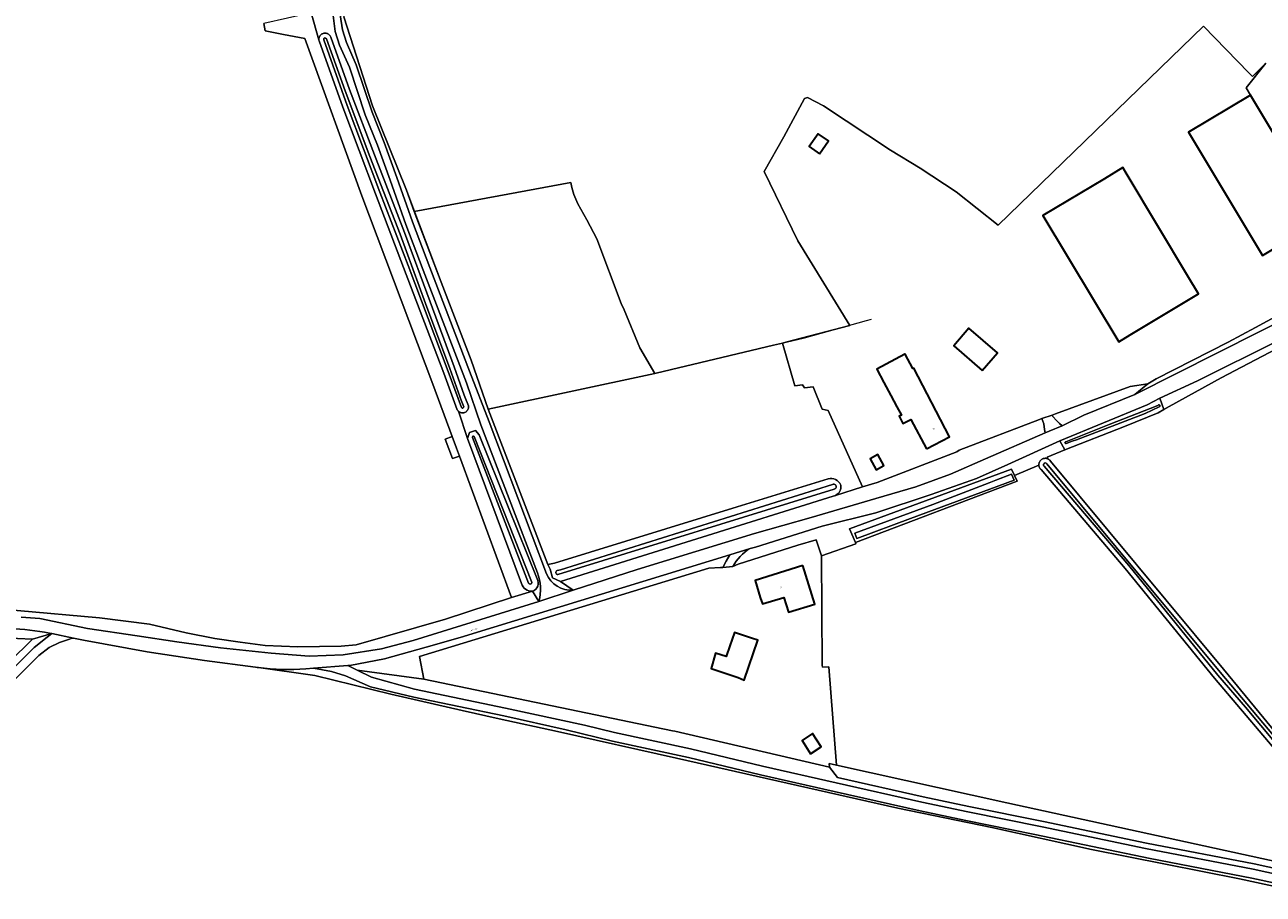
# Model space of a CAD drawing. Header units: metres. Extents: x 201541 to 204988, y 387833 to 394342.
# Tile 110 of 214: x 202992 to 203338, y 390799 to 391042. Entities that reach past the tile are written whole.
import ezdxf
from ezdxf.enums import TextEntityAlignment as Align

# ---------------------------------------------------------------- set-up
doc = ezdxf.new("R2010")
doc.units = ezdxf.units.M
doc.layers.get('Defpoints').update_dxf_attribs({"lineweight": 25})
for name, color, linetype, lineweight in [('B-WE-GR-BOS_GEMENGD-GV', 40, 'Continuous', 13), ('B-WE-GR-BOS_NAALD-GV', 40, 'Continuous', 13), ('B-WE-GR-BOUWLAND-GV', 80, 'Continuous', 13), ('B-WE-GR-GRAS-GV', 60, 'Continuous', 13), ('B-WE-GR-GROENVOORZIENING-GV', 80, 'Continuous', 18), ('B-WE-GR-HOUTWAL-GV', 40, 'Continuous', 13), ('B-WE-IE-TERREINAFSCHEIDING_KUNSTMATIG_HEKWERK-G', 20, 'IE-TERREINAFSCHEIDING-KUNSTMATIG', 18), ('B-WE-OG-BEBOUWING-GV', 7, 'Continuous', 35), ('B-WE-OG-BEBOUWING-T18', 10, 'Continuous', 18), ('B-WE-OG-BEBOUWING_OVERBOUWING-GV', 7, 'Continuous', 18), ('B-WE-OG-TERREIN_ERF-GV', 7, 'Continuous', 18), ('B-WE-OG-TERREIN_ONBEGROEID-GV', 7, 'Continuous', 18), ('B-WE-OG-WATER-GV', 130, 'Continuous', 18), ('B-WE-OG-WATER_SLOOT-GV', 120, 'Continuous', 18), ('B-WE-OG-WEG-GV', 7, 'Continuous', 18), ('B-WE-VH-ONVERHARD-GV', 252, 'Continuous', 18), ('B-WE-VH-VERHARDING_FUNDERING_ZAND-GV', 7, 'Continuous', 18), ('B-WE-VH-VERHARDING_PUIN-GV', 252, 'Continuous', 18)]:
    doc.layers.add(name, color=color, linetype=linetype, lineweight=lineweight)
doc.styles.add('NLCS-ISO-M200-T18', font='NLCS-ISO.ttf', dxfattribs={"height": 0.36})
doc.linetypes.add('IE-TERREINAFSCHEIDING-KUNSTMATIG', pattern='A,4,[82,NLCS.SHX,S=0.75,R=90,X=0,Y=0],4,-2', length=10)

msp = doc.modelspace()

# ---------------------------------------------------------------- linework, layer by layer
at = {"layer": 'B-WE-GR-BOS_GEMENGD-GV'}
msp.add_lwpolyline([(202878.043, 390756.226), (202993.999, 390870.455), (202977.19, 390871.212)], dxfattribs=at)
at = {"layer": 'B-WE-GR-BOS_NAALD-GV'}
msp.add_lwpolyline([(203100.642, 390989.946), (203108.146, 390970.215), (203116.522, 390948.419), (203121.319, 390934.735), (203167.817, 390944.695), (203163.684, 390951.853), (203159.235, 390962.48), (203158.46, 390964.216), (203151.643, 390982.258), (203148.875, 390987.589), (203146.312, 390992.099), (203145.236, 390994.662), (203144.672, 390996.661), (203144.416, 390997.994)], close=True, dxfattribs=at)
at = {"layer": 'B-WE-GR-BOUWLAND-GV'}
for points in [[(203080.925, 391044.265), (203088.958, 391019.414), (203098.45, 390995.842), (203100.642, 390989.946), (203144.416, 390997.994), (203144.672, 390996.661), (203145.236, 390994.662), (203146.312, 390992.099), (203148.875, 390987.589), (203151.643, 390982.258), (203158.46, 390964.216), (203159.235, 390962.48), (203163.684, 390951.853), (203167.817, 390944.695), (203168.209, 390944.779), (203201.016, 390952.599), (203203.465, 390953.189), (203204.468, 390953.431), (203222.326, 390958.065), (203207.748, 390981.691), (203198.338, 391001.12), (203203.882, 391010.804), (203209.611, 391021.511), (203210.488, 391021.718), (203214.934, 391019.474), (203233.617, 391007.011), (203241.913, 391002.06), (203251.996, 390995.422), (203263.689, 390986.081), (203321.13, 391041.714), (203333.736, 391028.698), (203334.735, 391027.667), (203338.495, 391031.321)], [(203056.334, 390862.618), (203042.033, 390864.552), (203026.05, 390866.933), (203008.261, 390870.161), (203005.427, 390870.767), (203004.765, 390870.634), (203004.34, 390870.493), (203001.514, 390869.556), (202998.711, 390868.113), (202995.798, 390865.956), (202982.304, 390852.38)], [(203359.197, 390797.468), (203331.1, 390803.563), (203289.769, 390811.71), (203261.961, 390817.9), (203235.749, 390823.314), (203173.875, 390837.202), (203140.631, 390844.71), (203124.317, 390848.195), (203113.997, 390850.594), (203094.062, 390855.13), (203072.905, 390860.304), (203057.107, 390862.518)]]:
    msp.add_lwpolyline(points, dxfattribs=at)
msp.add_lwpolyline([(203057.107, 390862.518, -0.0027093), (203056.334, 390862.618)], format="xyb", dxfattribs=at)
at = {"layer": 'B-WE-GR-GRAS-GV'}
for points in [[(202989.75, 390878.469), (203012.694, 390876.42), (203026.734, 390874.62), (203036.955, 390872.232), (203044.943, 390870.667), (203052.05, 390869.603), (203058.992, 390868.668), (203068.128, 390868.359), (203080.224, 390868.504), (203084.425, 390868.888), (203109.381, 390876.08), (203127.784, 390882.154), (203113.247, 390921.609), (203111.326, 390920.901), (203109.319, 390926.347), (203111.24, 390927.055), (203105.855, 390941.671), (203086.002, 390994.282), (203070.065, 391038.209), (203064.138, 391039.383), (203058.989, 391040.398), (203058.6, 391042.439)], [(203338.495, 391031.321), (203332.998, 391024.449), (203334.213, 391022.424), (203347.172, 391000.821)], [(203352.79, 390957.498), (203325.979, 390943.505), (203311.519, 390935.467), (203310.005, 390934.622), (203308.393, 390933.723), (203299.05, 390929.907), (203282.337, 390923.38), (203277.461, 390921.343), (203277.715, 390920.791), (203277.87, 390920.701), (203278.016, 390920.595), (203278.15, 390920.475), (203278.188, 390920.434), (203278.388, 390920.184), (203326.687, 390862.096), (203357.42, 390824.736)], [(203218.31, 390910.611), (203225.841, 390912.992), (203216.277, 390934.333), (203214.535, 390934.743), (203212.074, 390940.996), (203209.614, 390940.689), (203209.101, 390941.509), (203206.949, 390941.201), (203203.465, 390953.189), (203201.016, 390952.599), (203168.209, 390944.779), (203167.817, 390944.695), (203121.319, 390934.735), (203137.969, 390891.322), (203139.792, 390891.739), (203190.861, 390907.425), (203216.242, 390915.221)]]:
    msp.add_lwpolyline(points, dxfattribs=at)
for points in [[(203216.242, 390915.221, -0.3988734), (203219.747, 390913.529)], [(203219.747, 390913.529, -0.3481335), (203218.31, 390910.611)]]:
    msp.add_lwpolyline(points, format="xyb", dxfattribs=at)
at = {"layer": 'B-WE-GR-GROENVOORZIENING-GV'}
for points in [[(203130.568, 390886.043), (203115.543, 390926.555), (203112.965, 390934.141), (203112.931, 390934.172), (203112.818, 390934.297), (203112.647, 390934.531), (203108.903, 390944.777), (203097.665, 390974.326), (203089.796, 390994.86), (203080.679, 391019.106), (203074.072, 391037.549), (203074.031, 391037.737), (203074.014, 391037.894), (203071.892, 391045.424), (203058.6, 391042.439), (203058.989, 391040.398), (203064.138, 391039.383), (203070.065, 391038.209), (203086.002, 390994.282), (203105.855, 390941.671), (203111.24, 390927.055)], [(203111.24, 390927.055), (203112.448, 390923.777), (203113.247, 390921.609), (203127.784, 390882.154), (203133.677, 390883.876)], [(203345.457, 390834.458), (203324.135, 390859.582), (203299.222, 390890.211), (203275.711, 390917.865), (203275.616, 390917.954), (203275.496, 390918.089), (203275.392, 390918.235), (203275.302, 390918.391), (203275.228, 390918.555), (203275.172, 390918.726), (203275.133, 390918.902), (203275.111, 390919.08), (203275.111, 390919.1), (203268.263, 390916.192), (203269.012, 390914.583), (203223.85, 390897.484), (203224.01, 390897.088), (203214.351, 390893.755), (203214.617, 390863.233), (203214.658, 390862.642), (203216.478, 390862.767), (203218.563, 390835.301), (203266.184, 390824.731), (203355.724, 390805.207)]]:
    msp.add_lwpolyline(points, dxfattribs=at)
msp.add_lwpolyline([(203133.677, 390883.876, -0.3395873), (203130.568, 390886.043)], format="xyb", dxfattribs=at)
at = {"layer": 'B-WE-GR-HOUTWAL-GV'}
msp.add_lwpolyline([(203362.328, 390814.256), (203361.963, 390814.694), (203359.793, 390811.555), (203355.724, 390805.207), (203266.184, 390824.731), (203218.563, 390835.301), (203216.507, 390835.757), (203216.581, 390834.678), (203218.852, 390831.839), (203242.774, 390826.436), (203255.553, 390823.737), (203276.356, 390819.532), (203305.193, 390813.508), (203335.251, 390807.719), (203359.468, 390802.4), (203365.292, 390801.623)], dxfattribs=at)
at = {"layer": 'B-WE-IE-TERREINAFSCHEIDING_KUNSTMATIG_HEKWERK-G'}
for points in [[(203080.615, 391050.512), (203080.239, 391047.66), (203080.925, 391044.265), (203088.958, 391019.414), (203098.45, 390995.842), (203100.508, 390990.403)], [(203100.508, 390990.403), (203108.146, 390970.215), (203116.522, 390948.419), (203121.319, 390934.735)], [(203201.016, 390952.599), (203209.601, 390954.668), (203226.94, 390959.454), (203228.356, 390959.889)], [(203121.319, 390934.735), (203168.209, 390944.779)], [(203137.969, 390891.322), (203121.319, 390934.735)], [(203269.012, 390914.583), (203223.85, 390897.484)], [(203191.13, 390891.455), (203207.813, 390896.694)], [(203214.351, 390893.755), (203224.01, 390897.088)], [(203223.85, 390897.484), (203224.01, 390897.088)], [(203214.351, 390893.755), (203214.617, 390863.233)], [(203182.881, 390890.266), (203102.141, 390865.635)], [(203036.955, 390872.232), (203044.943, 390870.667), (203052.05, 390869.603), (203058.992, 390868.668), (203068.128, 390868.359), (203080.224, 390868.504), (203084.425, 390868.888), (203109.381, 390876.08), (203127.784, 390882.154)], [(203036.955, 390872.232), (203026.734, 390874.62), (203012.694, 390876.42), (202989.75, 390878.469), (202983.76, 390878.467), (202962.149, 390876.144), (202923.871, 390871.787), (202896.682, 390868.574), (202878.493, 390866.664)], [(203102.141, 390865.635), (203103.327, 390859.275)], [(203214.658, 390862.642), (203214.617, 390863.233)], [(203103.327, 390859.275), (203172.779, 390844.901)], [(203172.779, 390844.901), (203173.441, 390844.764)], [(203173.441, 390844.764), (203216.581, 390834.678)], [(203216.581, 390834.678), (203216.507, 390835.757)], [(203218.563, 390835.301), (203266.184, 390824.731), (203355.724, 390805.207), (203359.793, 390811.555)]]:
    msp.add_lwpolyline(points, dxfattribs=at)
at = {"layer": 'B-WE-OG-BEBOUWING-GV'}
for points in [[(203347.172, 391000.821), (203334.213, 391022.424), (203316.899, 391012.038), (203337.563, 390977.589), (203354.877, 390987.975)], [(203213.796, 391006.034), (203216.299, 391009.63), (203213.418, 391011.635), (203210.915, 391008.039)], [(203299.722, 391000.169), (203298.523, 391002.165), (203293.397, 390999.086), (203276.22, 390988.767), (203297.391, 390953.528), (203300.627, 390955.486), (203319.693, 390966.926), (203316.741, 390971.84)], [(203259.296, 390945.522), (203263.529, 390950.454), (203255.575, 390957.293), (203251.338, 390952.377)], [(203243.683, 390923.645), (203250.143, 390927.021), (203240.134, 390946.173), (203239.895, 390946.048), (203237.768, 390950.115), (203237.652, 390950.053), (203229.849, 390945.888), (203231.838, 390942.163), (203233.773, 390938.539), (203235.468, 390935.365), (203236.69, 390933.076), (203236.038, 390932.728), (203237.139, 390930.665), (203239.315, 390931.827)], [(203231.829, 390918.97), (203230.131, 390922.03), (203227.946, 390920.817), (203229.644, 390917.758)], [(203209.163, 390891.016), (203195.818, 390886.878), (203197.299, 390882.102), (203197.907, 390880.315), (203203.854, 390882.137), (203205.141, 390877.97), (203212.501, 390880.253)], [(203191.072, 390859.732), (203192.828, 390859.029), (203196.593, 390870.199), (203194.794, 390870.74), (203190.057, 390872.341), (203188.811, 390868.656), (203187.787, 390865.629), (203184.821, 390866.527), (203183.536, 390862.28), (203186.335, 390861.334)], [(203211.354, 390838.488), (203214.314, 390840.44), (203211.914, 390844.079), (203208.954, 390842.127)]]:
    msp.add_lwpolyline(points, close=True, dxfattribs=at)
at = {"layer": 'B-WE-OG-BEBOUWING_OVERBOUWING-GV'}
msp.add_lwpolyline([(203113.247, 390921.609), (203112.448, 390923.777), (203111.24, 390927.055), (203109.319, 390926.347), (203111.326, 390920.901)], close=True, dxfattribs=at)
at = {"layer": 'B-WE-OG-TERREIN_ERF-GV'}
msp.add_lwpolyline([(203354.877, 390987.975), (203337.563, 390977.589), (203316.899, 391012.038), (203334.213, 391022.424), (203332.998, 391024.449), (203338.495, 391031.321), (203334.735, 391027.667), (203333.736, 391028.698), (203321.13, 391041.714), (203263.689, 390986.081), (203251.996, 390995.422), (203241.913, 391002.06), (203233.617, 391007.011), (203214.934, 391019.474), (203210.488, 391021.718), (203209.611, 391021.511), (203203.882, 391010.804), (203198.338, 391001.12), (203207.748, 390981.691), (203222.326, 390958.065), (203204.468, 390953.431), (203203.465, 390953.189), (203206.949, 390941.201), (203209.101, 390941.509), (203209.614, 390940.689), (203212.074, 390940.996), (203214.535, 390934.743), (203216.277, 390934.333), (203225.841, 390912.992), (203229.897, 390914.274), (203252.184, 390922.802), (203252.82, 390923.264), (203275.284, 390931.845), (203275.968, 390932.078), (203278.799, 390933.044), (203279.738, 390933.365), (203300.62, 390941.052), (203305.518, 390941.771), (203307.866, 390943.193), (203327.966, 390953.4), (203335.619, 390957.533), (203346.431, 390963.373)], dxfattribs=at)
for points in [[(203213.796, 391006.034), (203210.915, 391008.039), (203213.418, 391011.635), (203216.299, 391009.63)], [(203298.523, 391002.165), (203299.722, 391000.169), (203316.741, 390971.84), (203319.693, 390966.926), (203300.627, 390955.486), (203297.391, 390953.528), (203276.22, 390988.767), (203293.397, 390999.086)], [(203263.529, 390950.454), (203259.296, 390945.522), (203251.338, 390952.377), (203255.575, 390957.293)], [(203250.143, 390927.021), (203243.683, 390923.645), (203239.315, 390931.827), (203237.139, 390930.665), (203236.038, 390932.728), (203236.69, 390933.076), (203235.468, 390935.365), (203233.773, 390938.539), (203231.838, 390942.163), (203229.849, 390945.888), (203237.652, 390950.053), (203237.768, 390950.115), (203239.895, 390946.048), (203240.134, 390946.173)], [(203231.829, 390918.97), (203229.644, 390917.758), (203227.946, 390920.817), (203230.131, 390922.03)], [(203186.795, 390890.48), (203186.145, 390890.444), (203182.881, 390890.266), (203102.141, 390865.635), (203103.327, 390859.275), (203172.779, 390844.901), (203173.441, 390844.764), (203216.581, 390834.678), (203216.507, 390835.757), (203218.563, 390835.301), (203216.478, 390862.767), (203214.658, 390862.642), (203214.617, 390863.233), (203214.351, 390893.755), (203212.871, 390898.19), (203207.813, 390896.694), (203191.13, 390891.455), (203189.617, 390890.746)], [(203212.501, 390880.253), (203205.141, 390877.97), (203203.854, 390882.137), (203197.907, 390880.315), (203197.299, 390882.102), (203195.818, 390886.878), (203209.163, 390891.016)], [(203184.821, 390866.527), (203187.787, 390865.629), (203188.811, 390868.656), (203190.057, 390872.341), (203194.794, 390870.74), (203196.593, 390870.199), (203192.828, 390859.029), (203191.072, 390859.732), (203186.335, 390861.334), (203183.536, 390862.28)], [(203211.354, 390838.488), (203208.954, 390842.127), (203211.914, 390844.079), (203214.314, 390840.44)]]:
    msp.add_lwpolyline(points, close=True, dxfattribs=at)
at = {"layer": 'B-WE-OG-TERREIN_ONBEGROEID-GV'}
msp.add_lwpolyline([(203113.247, 390921.609), (203112.448, 390923.777), (203111.24, 390927.055), (203109.319, 390926.347), (203111.326, 390920.901)], close=True, dxfattribs=at)
at = {"layer": 'B-WE-OG-WATER-GV'}
for points in [[(203076.097, 391038.161, 0.9470025), (203075.338, 391037.911)], [(203113.817, 390935.158, 0.7699595), (203114.482, 390935.38)], [(203308.683, 390935.332, 1.6484376), (203308.349, 390935.744)], [(203117.401, 390927.057, 0.911007), (203116.907, 390926.778)], [(203282.65, 390925.631, 1.025724), (203282.682, 390925.093)], [(203277.335, 390919.437, 1.2752946), (203276.615, 390918.79)], [(203217.902, 390912.362, 1.2067083), (203217.494, 390913.658)], [(203140.598, 390889.622, 0.9535368), (203140.785, 390888.516)], [(203132.609, 390886.1, 1.085365), (203133.411, 390886.541)]]:
    msp.add_lwpolyline(points, format="xyb", dxfattribs=at)
for points in [[(203075.338, 391037.911), (203081.913, 391019.559), (203091.025, 390995.327), (203098.893, 390974.795), (203110.134, 390945.236), (203113.817, 390935.158)], [(203114.482, 390935.38), (203113.547, 390937.709), (203113.353, 390938.21), (203110.586, 390946.093), (203103.809, 390964.267), (203096.701, 390983.608), (203088.275, 391005.306), (203081.32, 391023.581), (203076.097, 391038.161)], [(203308.349, 390935.744), (203294.77, 390930.4), (203282.65, 390925.631)], [(203282.682, 390925.093), (203284.391, 390925.73), (203285.595, 390926.12), (203304.808, 390933.5), (203308.683, 390935.332)], [(203116.907, 390926.778), (203132.593, 390886.158), (203132.609, 390886.1)], [(203133.411, 390886.541), (203117.401, 390927.057)], [(203276.615, 390918.79), (203300.212, 390891.035), (203325.134, 390860.395), (203332.843, 390851.526), (203350.435, 390830.406), (203362.951, 390815.483)], [(203363.178, 390816.728), (203346.555, 390836.455), (203325.697, 390861.272), (203277.335, 390919.437)], [(203217.494, 390913.658), (203141.45, 390889.834), (203140.598, 390889.622)], [(203140.785, 390888.516), (203217.902, 390912.362)]]:
    msp.add_lwpolyline(points, dxfattribs=at)
msp.add_lwpolyline([(203263.068, 390914.924), (203261.199, 390914.151), (203245.487, 390908.126), (203223.729, 390900.045), (203224.243, 390898.562), (203239.271, 390904.216), (203268.158, 390914.896), (203267.416, 390916.577)], close=True, dxfattribs=at)
at = {"layer": 'B-WE-OG-WATER_SLOOT-GV'}
for points in [[(203074.014, 391037.894), (203074.031, 391037.737), (203074.072, 391037.549), (203080.679, 391019.106), (203089.796, 390994.86), (203097.665, 390974.326), (203108.903, 390944.777), (203112.647, 390934.531), (203112.818, 390934.297), (203112.931, 390934.172), (203112.965, 390934.141), (203113.057, 390934.058), (203113.193, 390933.958), (203113.339, 390933.871), (203113.492, 390933.8), (203113.652, 390933.745), (203113.817, 390933.706), (203113.984, 390933.684), (203114.153, 390933.679), (203114.322, 390933.691), (203114.489, 390933.719), (203114.652, 390933.765), (203114.809, 390933.826), (203114.96, 390933.903), (203115.102, 390933.995), (203115.234, 390934.101), (203115.355, 390934.22), (203115.463, 390934.35), (203115.558, 390934.49), (203115.638, 390934.639), (203115.702, 390934.795), (203115.751, 390934.957), (203115.783, 390935.123), (203115.798, 390935.292), (203115.794, 390935.641), (203114.769, 390938.191), (203114.586, 390938.665), (203111.822, 390946.54), (203105.041, 390964.724), (203097.931, 390984.073), (203089.502, 391005.777), (203082.553, 391024.037), (203077.317, 391038.653), (203077.252, 391038.797), (203077.165, 391038.948), (203077.063, 391039.088), (203076.948, 391039.218), (203076.821, 391039.336), (203076.682, 391039.439), (203076.533, 391039.529), (203076.376, 391039.603), (203076.213, 391039.661), (203076.044, 391039.701), (203075.872, 391039.725), (203075.699, 391039.731), (203075.526, 391039.72), (203075.355, 391039.691), (203075.188, 391039.646), (203075.026, 391039.583), (203074.871, 391039.505), (203074.725, 391039.411), (203074.59, 391039.303), (203074.465, 391039.182), (203074.354, 391039.049), (203074.257, 391038.905), (203074.175, 391038.753), (203074.108, 391038.592), (203074.058, 391038.426), (203074.025, 391038.256), (203074.01, 391038.083), (203074.012, 391037.91)], [(203282.337, 390923.38), (203299.05, 390929.907), (203308.393, 390933.723), (203310.005, 390934.622), (203308.849, 390937.796), (203305.309, 390935.911), (203280.978, 390925.885)], [(203223.85, 390897.484), (203269.012, 390914.583), (203268.263, 390916.192), (203267.429, 390917.985), (203222.221, 390901.308)], [(203261.199, 390914.151), (203263.068, 390914.924), (203267.416, 390916.577), (203268.158, 390914.896), (203239.271, 390904.216), (203224.243, 390898.562), (203223.729, 390900.045), (203245.487, 390908.126)]]:
    msp.add_lwpolyline(points, close=True, dxfattribs=at)
for points in [[(203075.338, 391037.911, -0.9470025), (203076.097, 391038.161)], [(203114.482, 390935.38, -0.7699595), (203113.817, 390935.158)], [(203308.349, 390935.744, -1.6484376), (203308.683, 390935.332)], [(203116.907, 390926.778, -0.911007), (203117.401, 390927.057)], [(203282.682, 390925.093, -1.025724), (203282.65, 390925.631)], [(203276.615, 390918.79, -1.2752946), (203277.335, 390919.437)], [(203219.747, 390913.529, 0.3988734), (203216.242, 390915.221)], [(203217.494, 390913.658, -1.2067083), (203217.902, 390912.362)], [(203218.31, 390910.611, 0.3481335), (203219.747, 390913.529)], [(203217.633, 390910.397, 0.0672931), (203218.31, 390910.611)], [(203140.785, 390888.516, -0.9535368), (203140.598, 390889.622)], [(203130.568, 390886.043, 0.3395873), (203133.677, 390883.876)], [(203133.411, 390886.541, -1.085365), (203132.609, 390886.1)], [(203133.677, 390883.876, 0.4674441), (203134.946, 390887.311)]]:
    msp.add_lwpolyline(points, format="xyb", dxfattribs=at)
for points in [[(203113.817, 390935.158), (203110.134, 390945.236), (203098.893, 390974.795), (203091.025, 390995.327), (203081.913, 391019.559), (203075.338, 391037.911)], [(203076.097, 391038.161), (203081.32, 391023.581), (203088.275, 391005.306), (203096.701, 390983.608), (203103.809, 390964.267), (203110.586, 390946.093), (203113.353, 390938.21), (203113.547, 390937.709)], [(203113.547, 390937.709), (203114.482, 390935.38)], [(203282.65, 390925.631), (203294.77, 390930.4), (203308.349, 390935.744)], [(203308.683, 390935.332), (203304.808, 390933.5), (203285.595, 390926.12), (203284.391, 390925.73)], [(203134.946, 390887.311), (203118.81, 390927.58), (203117.749, 390928.716), (203116.099, 390928.182), (203115.543, 390926.555), (203130.568, 390886.043)], [(203132.609, 390886.1), (203132.593, 390886.158), (203116.907, 390926.778)], [(203117.401, 390927.057), (203133.411, 390886.541)], [(203284.391, 390925.73), (203282.682, 390925.093)], [(203357.42, 390824.736), (203326.687, 390862.096), (203278.388, 390920.184), (203278.188, 390920.434), (203278.15, 390920.475), (203278.016, 390920.595), (203277.87, 390920.701), (203277.715, 390920.791), (203277.551, 390920.865), (203277.38, 390920.923), (203277.205, 390920.963), (203277.026, 390920.985), (203276.846, 390920.989), (203276.667, 390920.975), (203276.49, 390920.943), (203276.443, 390920.93), (203276.317, 390920.894), (203276.149, 390920.827), (203275.99, 390920.744), (203275.839, 390920.645), (203275.7, 390920.531), (203275.572, 390920.405), (203275.458, 390920.265), (203275.358, 390920.115), (203275.274, 390919.956), (203275.207, 390919.79), (203275.156, 390919.617), (203275.123, 390919.44), (203275.108, 390919.26), (203275.111, 390919.1)], [(203275.111, 390919.1), (203275.111, 390919.08), (203275.133, 390918.902), (203275.172, 390918.726), (203275.228, 390918.555), (203275.302, 390918.391), (203275.392, 390918.235), (203275.496, 390918.089), (203275.616, 390917.954), (203275.711, 390917.865), (203299.222, 390890.211), (203324.135, 390859.582), (203345.457, 390834.458), (203361.963, 390814.694), (203362.328, 390814.256)], [(203362.951, 390815.483), (203350.435, 390830.406), (203332.843, 390851.526), (203325.134, 390860.395), (203300.212, 390891.035), (203276.615, 390918.79)], [(203277.335, 390919.437), (203325.697, 390861.272), (203346.555, 390836.455), (203363.178, 390816.728)], [(203216.242, 390915.221), (203190.861, 390907.425), (203139.792, 390891.739), (203137.969, 390891.322)], [(203140.598, 390889.622), (203141.45, 390889.834), (203217.494, 390913.658)], [(203137.969, 390891.322), (203138.574, 390889.995), (203139.24, 390887.615), (203141.489, 390886.622), (203217.633, 390910.397)], [(203217.902, 390912.362), (203140.785, 390888.516)]]:
    msp.add_lwpolyline(points, dxfattribs=at)
at = {"layer": 'B-WE-OG-WEG-GV'}
for points in [[(203071.892, 391045.424), (203074.014, 391037.894), (203074.012, 391037.91), (203074.01, 391038.083), (203074.025, 391038.256), (203074.058, 391038.426), (203074.108, 391038.592), (203074.175, 391038.753), (203074.257, 391038.905), (203074.354, 391039.049), (203074.465, 391039.182), (203074.59, 391039.303), (203074.725, 391039.411), (203074.871, 391039.505), (203075.026, 391039.583), (203075.188, 391039.646), (203075.355, 391039.691), (203075.526, 391039.72), (203075.699, 391039.731), (203075.872, 391039.725), (203076.044, 391039.701), (203076.213, 391039.661), (203076.376, 391039.603), (203076.533, 391039.529), (203076.682, 391039.439), (203076.821, 391039.336), (203076.948, 391039.218), (203077.063, 391039.088), (203077.165, 391038.948), (203077.252, 391038.797), (203077.317, 391038.653), (203082.553, 391024.037), (203089.502, 391005.777), (203097.931, 390984.073), (203105.041, 390964.724), (203111.822, 390946.54), (203114.586, 390938.665), (203114.769, 390938.191), (203115.794, 390935.641), (203115.798, 390935.292), (203115.783, 390935.123), (203115.751, 390934.957), (203115.702, 390934.795), (203115.638, 390934.639), (203115.558, 390934.49), (203115.463, 390934.35), (203115.355, 390934.22), (203115.234, 390934.101), (203115.102, 390933.995), (203114.96, 390933.903), (203114.809, 390933.826), (203114.652, 390933.765), (203114.489, 390933.719), (203114.322, 390933.691), (203114.153, 390933.679), (203113.984, 390933.684), (203113.817, 390933.706), (203113.652, 390933.745), (203113.492, 390933.8), (203113.339, 390933.871), (203113.193, 390933.958), (203113.057, 390934.058), (203112.965, 390934.141), (203115.543, 390926.555), (203116.099, 390928.182), (203117.749, 390928.716), (203118.81, 390927.58), (203134.946, 390887.311)], [(203079.96, 391044.831), (203080.551, 391040.684), (203081.678, 391037.107), (203084.386, 391030.931), (203088.846, 391017.63), (203092.2, 391009.173), (203095.76, 390999.396), (203100.158, 390987.019), (203105.028, 390974.24), (203116.116, 390945.302), (203121.593, 390931.146), (203137.585, 390888.746)], [(203135.018, 390889.036), (203119.27, 390930.377), (203115.228, 390942.031), (203103.16, 390973.526), (203098.281, 390986.328), (203093.878, 390998.719), (203090.33, 391008.462), (203086.967, 391016.943), (203082.518, 391030.21), (203079.802, 391036.403), (203078.595, 391040.24), (203077.966, 391044.65)], [(203145.014, 390884.132), (203141.489, 390886.622), (203139.24, 390887.615), (203138.574, 390889.995), (203137.969, 390891.322), (203121.319, 390934.735), (203116.522, 390948.419), (203108.146, 390970.215), (203100.642, 390989.946), (203098.45, 390995.842), (203088.958, 391019.414), (203080.925, 391044.265)], [(203384.131, 390973.53), (203382.204, 390973.667), (203380.348, 390973.536), (203378.464, 390973.092), (203376.664, 390972.389), (203376.708, 390972.218), (203372.261, 390970.499), (203370.293, 390969.545), (203359.816, 390963.377), (203341.833, 390953.819), (203319.379, 390942.594), (203308.849, 390937.796), (203310.005, 390934.622), (203311.519, 390935.467), (203325.979, 390943.505), (203352.79, 390957.498), (203377.054, 390970.309), (203379.664, 390971.792)], [(203217.633, 390910.397), (203141.489, 390886.622), (203145.014, 390884.132), (203162.907, 390889.939), (203195.701, 390899.943), (203211.507, 390904.483), (203229.58, 390909.776), (203240.744, 390913.036), (203250.422, 390916.514), (203260.191, 390920.841), (203276.865, 390928.079), (203276.707, 390929.035), (203276.445, 390930.624), (203275.968, 390932.078), (203275.284, 390931.845), (203252.82, 390923.264), (203252.184, 390922.802), (203229.897, 390914.274), (203225.841, 390912.992), (203218.31, 390910.611)], [(203214.351, 390893.755), (203224.01, 390897.088), (203223.85, 390897.484), (203222.221, 390901.308), (203267.429, 390917.985), (203268.263, 390916.192), (203275.111, 390919.1), (203275.108, 390919.26), (203275.123, 390919.44), (203275.156, 390919.617), (203275.207, 390919.79), (203275.274, 390919.956), (203275.358, 390920.115), (203275.458, 390920.265), (203275.572, 390920.405), (203275.7, 390920.531), (203275.839, 390920.645), (203275.99, 390920.744), (203276.149, 390920.827), (203276.317, 390920.894), (203276.443, 390920.93), (203276.49, 390920.943), (203276.667, 390920.975), (203276.846, 390920.989), (203277.026, 390920.985), (203277.205, 390920.963), (203277.38, 390920.923), (203277.551, 390920.865), (203277.715, 390920.791), (203277.461, 390921.343), (203282.337, 390923.38), (203280.978, 390925.885), (203266.412, 390919.228), (203257.681, 390915.312), (203245.034, 390910.867), (203229.546, 390905.749), (203214.576, 390902.054), (203195.969, 390896.197), (203194.421, 390895.756)], [(203189.617, 390890.746), (203191.13, 390891.455), (203207.813, 390896.694), (203212.871, 390898.19), (203214.351, 390893.755)], [(203135.419, 390881.018), (203133.677, 390883.876), (203127.784, 390882.154), (203109.381, 390876.08), (203084.425, 390868.888), (203080.224, 390868.504), (203068.128, 390868.359), (203058.992, 390868.668), (203052.05, 390869.603), (203044.943, 390870.667), (203036.955, 390872.232), (203026.734, 390874.62), (203012.694, 390876.42), (202989.75, 390878.469)], [(203133.677, 390883.876), (203135.419, 390881.018)], [(202990.866, 390876.627), (202996.043, 390876.204), (203009.334, 390873.418), (203023.265, 390871.39), (203034.36, 390869.71), (203046.544, 390868.023), (203060.642, 390866.552), (203071.282, 390865.761), (203080.811, 390866.132), (203091.47, 390867.738), (203100.347, 390870.068), (203135.419, 390881.018)], [(202973.749, 390873.33), (202964.18, 390872.31), (202947.974, 390870.536), (202904.817, 390865.746), (202849.48, 390859.094), (202750.067, 390848.823), (202671.346, 390839.105), (202654.177, 390837.264), (202652.085, 390836.991), (202619.047, 390832.421), (202615.086, 390832.594), (202610.451, 390833.595), (202607.904, 390832.44), (202608.843, 390830.022), (202617.119, 390830.283), (202652.581, 390834.316), (202687.632, 390838.021), (202870.938, 390859.418), (202977.19, 390871.212), (202993.999, 390870.455), (202999.385, 390872.059), (202998.779, 390872.189)], [(203057.107, 390862.518), (203072.905, 390860.304), (203094.062, 390855.13), (203113.997, 390850.594), (203124.317, 390848.195), (203140.631, 390844.71), (203173.875, 390837.202), (203235.749, 390823.314), (203261.961, 390817.9), (203289.769, 390811.71), (203331.1, 390803.563), (203359.197, 390797.468), (203358.611, 390796.903), (203359.093, 390797.024), (203359.32, 390797.024), (203359.909, 390797.867)], [(203356.652, 390798.937), (203334.574, 390803.755), (203306.227, 390809.206), (203273.951, 390815.949), (203254.732, 390819.822), (203241.92, 390822.529), (203217.971, 390827.937), (203197.305, 390832.612), (203177.225, 390837.379), (203155.99, 390842.004), (203143.033, 390845.119), (203125.668, 390849.054), (203100.558, 390854.247), (203088.459, 390857.151), (203081.457, 390860.24), (203077.528, 390861.401), (203072.452, 390862.353), (203070.31, 390862.188)], [(203359.468, 390802.4), (203335.251, 390807.719), (203305.193, 390813.508), (203276.356, 390819.532), (203255.553, 390823.737), (203242.774, 390826.436), (203218.852, 390831.839), (203216.581, 390834.678), (203173.441, 390844.764), (203172.779, 390844.901), (203103.327, 390859.275), (203084.679, 390861.828), (203088.696, 390859.86), (203100.747, 390856.47), (203126.145, 390851.22), (203148.219, 390846.443), (203156.548, 390844.441), (203177.78, 390839.817), (203197.87, 390835.048), (203218.522, 390830.376), (203242.454, 390824.971), (203255.249, 390822.268), (203276.054, 390818.063), (203304.898, 390812.037), (203334.948, 390806.25), (203359.208, 390800.921)]]:
    msp.add_lwpolyline(points, dxfattribs=at)
for points in [[(203278.799, 390933.044), (203279.029, 390932.684), (203280.028, 390931.549), (203280.905, 390930.696), (203281.572, 390930.047), (203287.693, 390933.019), (203301.904, 390938.855), (203305.518, 390941.771), (203300.62, 390941.052), (203279.738, 390933.365)], [(203186.795, 390890.48), (203187.747, 390892.258), (203188.759, 390894.003), (203122.887, 390873.797), (203113.433, 390870.978), (203103.96, 390868.231), (203092.307, 390864.956), (203082.657, 390863.138), (203082.095, 390863.095), (203084.679, 390861.828), (203103.327, 390859.275), (203102.141, 390865.635), (203182.881, 390890.266), (203186.145, 390890.444)], [(202879.096, 390755.036), (202879.381, 390755.41), (202883.277, 390759.524), (202893.987, 390769.326), (202923.463, 390798.063), (202944.661, 390818.728), (202960.658, 390834.893), (202980.547, 390854.159), (202994.158, 390867.853), (202994.514, 390868.117), (202998.133, 390871.007), (202999.385, 390872.059), (202993.999, 390870.455), (202878.043, 390756.226)]]:
    msp.add_lwpolyline(points, close=True, dxfattribs=at)
for points in [[(203218.31, 390910.611, -0.0672931), (203217.633, 390910.397)], [(203194.421, 390895.756, 0.1469496), (203189.617, 390890.746)], [(203135.419, 390881.018, 0.1747314), (203135.018, 390889.036)], [(203134.946, 390887.311, -0.4674441), (203133.677, 390883.876)], [(203137.585, 390888.746, 0.3235881), (203145.014, 390884.132)], [(202998.779, 390872.189, 0.0513358), (202976.609, 390873.635)], [(203070.31, 390862.188, -0.0489299), (203057.107, 390862.518)]]:
    msp.add_lwpolyline(points, format="xyb", dxfattribs=at)
at = {"layer": 'B-WE-VH-ONVERHARD-GV'}
for points in [[(203137.585, 390888.746), (203121.593, 390931.146), (203116.116, 390945.302), (203105.028, 390974.24), (203100.158, 390987.019), (203095.76, 390999.396), (203092.2, 391009.173), (203088.846, 391017.63), (203084.386, 391030.931), (203081.678, 391037.107), (203080.551, 391040.684), (203079.96, 391044.831)], [(203077.966, 391044.65), (203078.595, 391040.24), (203079.802, 391036.403), (203082.518, 391030.21), (203086.967, 391016.943), (203090.33, 391008.462), (203093.878, 390998.719), (203098.281, 390986.328), (203103.16, 390973.526), (203115.228, 390942.031), (203119.27, 390930.377), (203135.018, 390889.036)], [(203194.421, 390895.756), (203188.759, 390894.003), (203187.747, 390892.258), (203186.795, 390890.48), (203189.617, 390890.746)], [(203135.419, 390881.018), (203145.014, 390884.132)]]:
    msp.add_lwpolyline(points, dxfattribs=at)
msp.add_lwpolyline([(203280.905, 390930.696), (203280.028, 390931.549), (203279.029, 390932.684), (203278.799, 390933.044), (203275.968, 390932.078), (203276.445, 390930.624), (203276.707, 390929.035), (203276.865, 390928.079), (203278.015, 390928.578), (203281.572, 390930.047)], close=True, dxfattribs=at)
for points in [[(203189.617, 390890.746, -0.1469496), (203194.421, 390895.756)], [(203135.018, 390889.036, -0.1747314), (203135.419, 390881.018)], [(203145.014, 390884.132, -0.3235881), (203137.585, 390888.746)]]:
    msp.add_lwpolyline(points, format="xyb", dxfattribs=at)
at = {"layer": 'B-WE-VH-VERHARDING_FUNDERING_ZAND-GV'}
msp.add_lwpolyline([(203307.866, 390943.193), (203305.518, 390941.771), (203301.904, 390938.855), (203348.099, 390962.054), (203353.504, 390964.674), (203348.954, 390964.736), (203346.431, 390963.373), (203335.619, 390957.533), (203327.966, 390953.4)], close=True, dxfattribs=at)
msp.add_lwpolyline([(203359.208, 390800.921), (203334.948, 390806.25), (203304.898, 390812.037), (203276.054, 390818.063), (203255.249, 390822.268), (203242.454, 390824.971), (203218.522, 390830.376), (203197.87, 390835.048), (203177.78, 390839.817), (203156.548, 390844.441), (203148.219, 390846.443), (203126.145, 390851.22), (203100.747, 390856.47), (203088.696, 390859.86), (203084.679, 390861.828), (203082.095, 390863.095), (203072.452, 390862.353), (203077.528, 390861.401), (203081.457, 390860.24), (203088.459, 390857.151), (203100.558, 390854.247), (203125.668, 390849.054), (203143.033, 390845.119), (203155.99, 390842.004), (203177.225, 390837.379), (203197.305, 390832.612), (203217.971, 390827.937), (203241.92, 390822.529), (203254.732, 390819.822), (203273.951, 390815.949), (203306.227, 390809.206), (203334.574, 390803.755), (203356.652, 390798.937)], dxfattribs=at)
at = {"layer": 'B-WE-VH-VERHARDING_PUIN-GV'}
for points in [[(203348.099, 390962.054), (203301.904, 390938.855), (203287.693, 390933.019), (203281.572, 390930.047), (203278.015, 390928.578), (203276.865, 390928.079), (203260.191, 390920.841), (203250.422, 390916.514), (203240.744, 390913.036), (203229.58, 390909.776), (203211.507, 390904.483), (203195.701, 390899.943), (203162.907, 390889.939), (203145.014, 390884.132), (203135.419, 390881.018), (203100.347, 390870.068), (203091.47, 390867.738), (203080.811, 390866.132), (203071.282, 390865.761), (203060.642, 390866.552), (203046.544, 390868.023), (203034.36, 390869.71), (203023.265, 390871.39), (203009.334, 390873.418), (202996.043, 390876.204), (202990.866, 390876.627)], [(203070.31, 390862.188), (203072.452, 390862.353), (203082.095, 390863.095), (203082.657, 390863.138), (203092.307, 390864.956), (203103.96, 390868.231), (203113.433, 390870.978), (203122.887, 390873.797), (203188.759, 390894.003), (203194.421, 390895.756), (203195.969, 390896.197), (203214.576, 390902.054), (203229.546, 390905.749), (203245.034, 390910.867), (203257.681, 390915.312), (203266.412, 390919.228), (203280.978, 390925.885), (203305.309, 390935.911), (203308.849, 390937.796), (203319.379, 390942.594), (203341.833, 390953.819)], [(202982.304, 390852.38), (202995.798, 390865.956), (202998.711, 390868.113), (203001.514, 390869.556), (203004.34, 390870.493), (203004.765, 390870.634), (203005.427, 390870.767), (202999.385, 390872.059), (202998.133, 390871.007), (202994.514, 390868.117), (202994.158, 390867.853), (202980.547, 390854.159)], [(202998.779, 390872.189), (202999.385, 390872.059), (203005.427, 390870.767), (203008.261, 390870.161), (203026.05, 390866.933), (203042.033, 390864.552), (203056.334, 390862.618)]]:
    msp.add_lwpolyline(points, dxfattribs=at)
for points in [[(202976.609, 390873.635, -0.0513358), (202998.779, 390872.189)], [(203056.334, 390862.618, 0.0027093), (203057.107, 390862.518)], [(203057.107, 390862.518, 0.0489299), (203070.31, 390862.188)]]:
    msp.add_lwpolyline(points, format="xyb", dxfattribs=at)

# ---------------------------------------------------------------- texts
at = {"layer": 'B-WE-OG-BEBOUWING-T18', "style": 'NLCS-ISO-M200-T18'}
for s, rotation, p in [('10', 27.5, (203245.683, 390929.204)), ('13', 17.2, (203203.004, 390884.918))]:
    msp.add_text(s, height=0.36, rotation=rotation, dxfattribs=at).set_placement(p, align=Align.MIDDLE)
at = {"layer": 'Defpoints', "color": 250, "style": 'NLCS-ISO-M200-T18'}
msp.add_text('Veestraat', height=0.36, rotation=16.3, dxfattribs=at).set_placement((203117.234, 390873.138), align=Align.MIDDLE)

doc.saveas('drawing.dxf')
